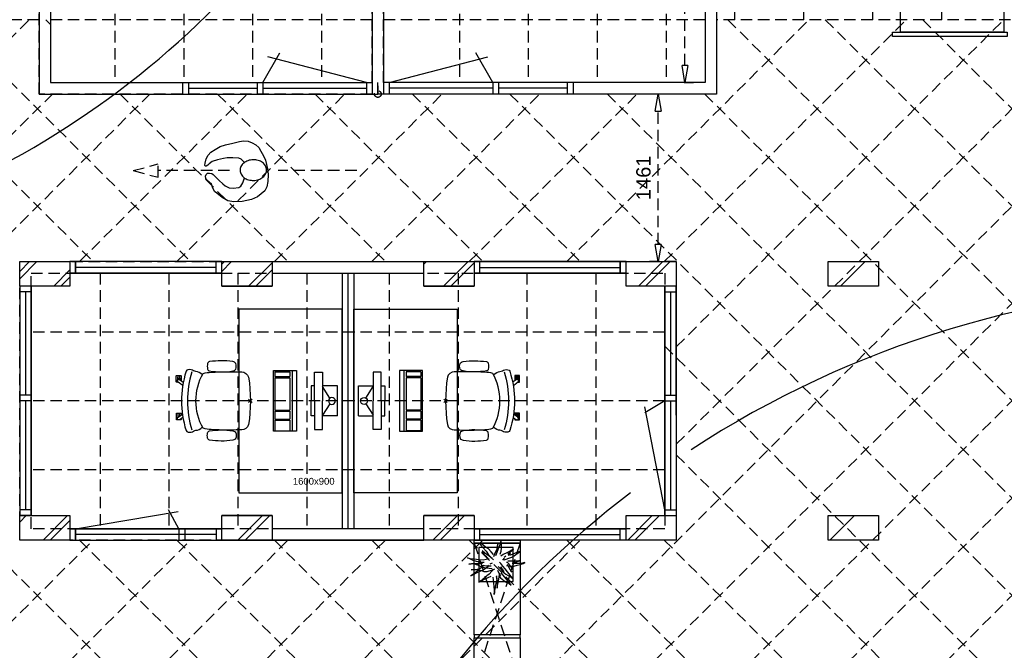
# Model space of a CAD drawing. Header units: millimetres. Extents: x -75976 to 232306, y 42824 to 140527.
# Tile 11 of 199: x 1083 to 9657, y 85661 to 91158. Entities that reach past the tile are written whole.
import ezdxf

# ---------------------------------------------------------------- set-up
doc = ezdxf.new("R2010")
doc.units = ezdxf.units.MM
doc.header["$LTSCALE"] = 400
doc.header["$PDMODE"] = 3
doc.header["$PDSIZE"] = 15
doc.linetypes.add('HIDDEN', pattern=[0.375, 0.25, -0.125])
for name, color, linetype in [('-gd', 2, 'Continuous'), ('-ve', 2, 'HIDDEN'), ('inlay', 6, 'Continuous'), ('inr', 4, 'Continuous'), ('looplijnen', 8, 'HIDDEN'), ('plafond', 255, 'HIDDEN'), ('plant', 114, 'Continuous'), ('plat', 5, 'Continuous'), ('sona-s008_ip0', 7, 'Continuous'), ('symbol', 1, 'Continuous'), ('timmerwerk-ge', 150, 'Continuous'), ('timmerwerk-ve', 8, 'HIDDEN')]:
    doc.layers.add(name, color=color, linetype=linetype)
doc.layers.add('mat-kalkzandsteen', color=5, linetype='Continuous', lineweight=25)
doc.layers.add('None', color=7, linetype='Continuous', lineweight=9)
doc.styles.add('Arial', font='arial.ttf', dxfattribs={"height": 176.388889})
doc.styles.get("Standard").update_dxf_attribs({"font": 'arial.ttf'})
doc.dimstyles.new('CAL-N1-050-25', dxfattribs={"dimscale": 50, "dimtxt": 2.5, "dimasz": 3, "dimexe": 1.5, "dimexo": 0, "dimgap": 0.3, "dimtad": 0, "dimdec": 4, "dimrnd": 1, "dimdsep": 46, "dimtxsty": 'Standard', "dimblk": 'CLOSED', "dimcen": 0, "dimdle": 1.25, "dimclrt": 249, "dimadec": 0, "dimazin": 0, "dimtfac": 0.9, "dimtdec": 4, "dimtix": 1, "dimtmove": 0, "dimatfit": 3, "dimldrblk": 'CLOSED', "dimfxl": 1, "dimtvp": 1, "dimtolj": 1, "dimtzin": 0, "dimarcsym": 0})

# ---------------------------------------------------------------- blocks, each defined once
blk = doc.blocks.new('*X34')
at = {"layer": 'None', "lineweight": 9}
for p, q in [((-38807.4, 2770.4), (-38658.9, 2919)), ((-38448.6, 2705), (-38370.4, 2783.2))]:
    blk.add_line(p, q, dxfattribs=at)
blk = doc.blocks.new('*X35')
at = {"layer": 'None', "lineweight": 9}
for p, q in [((-37047.4, 2833.4), (-36961.8, 2919)), ((-36751.6, 2705), (-36610.4, 2846.1))]:
    blk.add_line(p, q, dxfattribs=at)
blk = doc.blocks.new('*X36')
at = {"layer": 'None', "lineweight": 9}
for p, q in [((-35287.4, 2896.3), (-35264.8, 2919)), ((-35054.5, 2705), (-34850.4, 2909.1))]:
    blk.add_line(p, q, dxfattribs=at)
blk = doc.blocks.new('*X37')
at = {"layer": 'None', "lineweight": 9}
blk.add_line((-33357.4, 2705), (-33143.4, 2919), dxfattribs=at)
blk = doc.blocks.new('*X38')
at = {"layer": 'None', "lineweight": 9}
blk.add_line((-31660.4, 2705), (-31446.4, 2919), dxfattribs=at)
blk = doc.blocks.new('*X45')
at = {"layer": 'None', "lineweight": 9}
for p, q in [((-38807.4, 649.1), (-38751.6, 705)), ((-38541.3, 491), (-38370.4, 661.9))]:
    blk.add_line(p, q, dxfattribs=at)
blk = doc.blocks.new('*X46')
at = {"layer": 'None', "lineweight": 9}
blk.add_line((-36844.2, 491), (-36630.2, 705), dxfattribs=at)
blk = doc.blocks.new('*X47')
at = {"layer": 'None', "lineweight": 9}
blk.add_line((-35147.2, 491), (-34933.2, 705), dxfattribs=at)
blk = doc.blocks.new('*X48')
at = {"layer": 'None', "lineweight": 9}
blk.add_line((-33450.1, 491), (-33236.1, 705), dxfattribs=at)
blk = doc.blocks.new('*X49')
at = {"layer": 'None', "lineweight": 9}
blk.add_line((-31753.1, 491), (-31539.1, 705), dxfattribs=at)
blk = doc.blocks.new('*X113')
at = {"layer": 'None', "lineweight": 9}
for p, q in [((-37047.4, 2833.4), (-36961.8, 2919)), ((-36751.6, 2705), (-36610.4, 2846.1))]:
    blk.add_line(p, q, dxfattribs=at)
blk = doc.blocks.new('*X114')
at = {"layer": 'None', "lineweight": 9}
for p, q in [((-35287.4, 2896.3), (-35264.8, 2919)), ((-35054.5, 2705), (-34850.4, 2909.1))]:
    blk.add_line(p, q, dxfattribs=at)
blk = doc.blocks.new('*X115')
at = {"layer": 'None', "lineweight": 9}
blk.add_line((-33357.4, 2705), (-33143.4, 2919), dxfattribs=at)
blk = doc.blocks.new('symb-ps03_b2')
blk.add_lwpolyline([(82.2, -333.7), (93.5, -323.3), (109.6, -304.5), (119.8, -284.7), (121.3, -230.8), (122.5, -183.8), (115.8, -150.4), (104.2, -98.4), (90.8, -52.2), (69, -24.8), (57.7, -13.2), (50.2, -0.9), (49.4, 8.5), (59.4, 13), (75.8, 8.9), (114.7, -1.3), (145.3, -16.6), (172.1, -41.1), (196.4, -77.8), (221.1, -122.2), (235.7, -169.2), (249.9, -232.3), (265.9, -290), (270.3, -324.8), (267.4, -365.4), (252.2, -399.3), (234.6, -432.8), (213.5, -457.5), (181.2, -475.4), (141, -499), (102.8, -516.9), (26.9, -533.5), (-23.3, -539.3), (-83.1, -537.5), (-129.9, -527.7), (-165.1, -510.7), (-191.8, -478.7), (-217.7, -447.5), (-240.8, -394), (-258.1, -313.4), (-261.7, -241.7), (-250.8, -189), (-222, -138.3), (-185.2, -93.4), (-169.5, -72.2), (-133.8, -53.9), (-107.1, -45.7), (-74.5, -10), (-56.5, 2.3), (-37.5, 6.7), (-23, 0.8), (-11.7, -12.6), (-10.5, -27.9), (-13.2, -49.2), (-22.6, -61.1), (-75.1, -114.5), (-104.5, -144.9), (-120.7, -165.7), (-138.4, -200.3), (-141.8, -234.1), (-134.6, -284.5), (-123.4, -302.1), (-94.4, -318.8), (-69, -327.2), (-51.7, -333)])
blk.add_lwpolyline([(-74.5, -413.3, 0.078796), (-66.1, -458.3, 0.088041), (-45.7, -493.9, 0.105312), (-14.5, -518.5, 0.121926), (19.1, -525.8, 0.121926), (52.3, -516.6, 0.105312), (82.1, -490.3, 0.088041), (100.3, -453.5, 0.078796), (106.2, -408.2, 0.078796), (97.7, -363.2, 0.088041), (77.4, -327.6, 0.105312), (46.2, -303, 0.121926), (12.5, -295.7, 0.121926), (-20.6, -304.9, 0.105312), (-50.4, -331.2, 0.088041), (-68.6, -368, 0.078796)], format="xyb", close=True)
blk = doc.blocks.new('symb-ps09_b2')
at = {"layer": 'looplijnen'}
for p, q in [((0, 935.4), (-58.2, 718.1)), ((0, 935.4), (58.2, 718.1)), ((-58.2, 718.1), (58.2, 718.1)), ((0, 95.2), (0, 718.1)), ((0, -1011), (0, -327.3))]:
    blk.add_line(p, q, dxfattribs=at)
at = {"layer": 'symbol'}
blk.add_blockref('symb-ps03_b2', (-11, 299.5), dxfattribs=at)
blk = doc.blocks.new('*X121')
at = {"layer": 'None', "lineweight": 9}
for p, q in [((-37047.4, 2833.4), (-36961.8, 2919)), ((-36751.6, 2705), (-36610.4, 2846.1))]:
    blk.add_line(p, q, dxfattribs=at)
blk = doc.blocks.new('*X122')
at = {"layer": 'None', "lineweight": 9}
for p, q in [((-35287.4, 2896.3), (-35264.8, 2919)), ((-35054.5, 2705), (-34850.4, 2909.1))]:
    blk.add_line(p, q, dxfattribs=at)
blk = doc.blocks.new('*X123')
at = {"layer": 'None', "lineweight": 9}
blk.add_line((-33357.4, 2705), (-33143.4, 2919), dxfattribs=at)
blk = doc.blocks.new('*X124')
at = {"layer": 'None', "lineweight": 9}
blk.add_line((-31660.4, 2705), (-31446.4, 2919), dxfattribs=at)
blk = doc.blocks.new('*X125')
at = {"layer": 'None', "lineweight": 9}
blk.add_line((-36844.2, 491), (-36630.2, 705), dxfattribs=at)
blk = doc.blocks.new('*X126')
at = {"layer": 'None', "lineweight": 9}
blk.add_line((-35147.2, 491), (-34933.2, 705), dxfattribs=at)
blk = doc.blocks.new('*X127')
at = {"layer": 'None', "lineweight": 9}
blk.add_line((-33450.1, 491), (-33236.1, 705), dxfattribs=at)
blk = doc.blocks.new('*X128')
at = {"layer": 'None', "lineweight": 9}
blk.add_line((-31753.1, 491), (-31539.1, 705), dxfattribs=at)
blk = doc.blocks.new('SONA-S008_B2')
at = {"layer": '-gd'}
blk.add_open_spline([(-253, -509.5), (-87.8, -560.2), (87.8, -560.2), (253, -509.5)], degree=3, dxfattribs=at)
for points in [[(-206.6, -15.8), (-79.4, 5.3), (79.6, 5.3), (206.6, -15.8)], [(-253, -272.1), (-257.1, -206.8), (-252.1, -139.2), (-253, -73.9)], [(-253, -73.9), (-253.4, -51.6), (-233.1, -20.2), (-206.6, -15.8)], [(206.6, -15.8), (233.1, -20.2), (253.4, -51.6), (253, -73.9)], [(253, -73.9), (252.1, -139.2), (257.1, -206.8), (253, -272.1)], [(-342.5, -153.6), (-353.5, -221.1), (-351.5, -287.6), (-342.5, -355.4)], [(-325.3, -126.1), (-337, -131.7), (-340.4, -140.8), (-342.5, -153.6)], [(-277.9, -126.1), (-287.8, -121.3), (-315.3, -121.3), (-325.3, -126.1)], [(-260.7, -153.6), (-262.7, -140.8), (-266.2, -131.7), (-277.9, -126.1)], [(-260.7, -355.4), (-251.6, -287.6), (-249.7, -221.1), (-260.7, -153.6)], [(260.6, -355.4), (251.6, -287.6), (249.7, -221.1), (260.6, -153.6)], [(260.6, -153.6), (262.7, -140.8), (266.2, -131.7), (277.9, -126.1)], [(277.9, -126.1), (287.8, -121.3), (315.3, -121.3), (325.3, -126.1)], [(325.3, -126.1), (337, -131.7), (340.4, -140.8), (342.5, -153.6)], [(342.5, -153.6), (353.4, -221.1), (351.5, -287.6), (342.5, -355.4)], [(-250.7, -332.5), (-253.1, -331.7), (-255.4, -330.9), (-257.6, -330.2)], [(-255.2, -303.9), (-254.1, -304.3), (-252.9, -304.7), (-251.7, -305.1)], [(-238.9, -411.5), (-253, -365.7), (-250.2, -318.7), (-253, -272.1)], [(253, -272.1), (250.2, -318.7), (253, -365.7), (238.9, -411.5)], [(256.9, -323.2), (255, -323.8), (253.1, -324.4), (251, -325.1)], [(251.9, -297.7), (252.9, -297.4), (253.8, -297.1), (254.7, -296.8)], [(-342.5, -355.4), (-341.5, -363), (-333.6, -369.9), (-326.1, -371.8)], [(-326.1, -371.8), (-310.3, -375.7), (-292.8, -375.7), (-277, -371.8)], [(-277, -371.8), (-269.5, -369.9), (-261.7, -363), (-260.7, -355.4)], [(-227.3, -418.1), (-247.1, -436.6), (-255.7, -455.2), (-255.5, -473.7)], [(238.9, -411.5), (95.4, -494.5), (-95.5, -494.5), (-238.9, -411.5)], [(255.5, -473.7), (255.7, -455.2), (247.1, -436.6), (227.3, -418.1)], [(277, -371.8), (269.5, -369.9), (261.7, -363), (260.6, -355.4)], [(326.1, -371.8), (310.3, -375.7), (292.8, -375.7), (277, -371.8)], [(342.5, -355.4), (341.5, -363), (333.6, -369.9), (326.1, -371.8)], [(-255.5, -473.7), (-255.4, -489), (-270.3, -500.1), (-272.1, -515.2)], [(272.1, -515.2), (270.3, -500.1), (255.4, -489), (255.5, -473.7)], [(-272.1, -515.2), (-274.4, -533.8), (-273.7, -555.7), (-258.6, -560.1)], [(-258.6, -560.1), (-77.4, -613.6), (78.8, -613.6), (258.6, -560.1)], [(-185.5, -615.4), (-185.5, -615.4), (-176.5, -602.9), (-162.6, -583.8)], [(-134.5, -588.9), (-152.4, -613.6), (-164.7, -630.5), (-164.7, -630.5)], [(143.1, -630.4), (143.1, -630.4), (131.8, -614.9), (115.2, -592)], [(143.7, -587.5), (156, -604.4), (163.9, -615.2), (163.9, -615.2)], [(258.6, -560.1), (273.7, -555.6), (274.4, -533.8), (272.1, -515.2)], [(-222.5, -641.1), (-222.5, -641.1), (-222.4, -632.9), (-222.4, -632.9)], [(-218.8, -644.8), (-220.8, -644.8), (-222.5, -643.1), (-222.5, -641.1)], [(-222.4, -606.9), (-222.4, -604.9), (-220.7, -603.3), (-218.7, -603.3)], [(-222.4, -615.1), (-222.4, -615.1), (-222.4, -606.9), (-222.4, -606.9)], [(-218.8, -615.1), (-218.8, -615.1), (-222.4, -615.1), (-222.4, -615.1)], [(-222.4, -629.9), (-222.4, -629.9), (-222.4, -618.1), (-222.4, -618.1)], [(-222.4, -618.1), (-222.4, -618.1), (-198.5, -618.1), (-198.5, -618.1)], [(-198.6, -630), (-198.6, -630), (-222.4, -629.9), (-222.4, -629.9)], [(-222.4, -632.9), (-222.4, -632.9), (-218.8, -632.9), (-218.8, -632.9)], [(-198.5, -615.1), (-198.5, -615.1), (-218.8, -615.1), (-218.8, -615.1)], [(-218.8, -632.9), (-218.8, -632.9), (-198.6, -633), (-198.6, -633)], [(-166.5, -644.9), (-166.5, -644.9), (-218.8, -644.8), (-218.8, -644.8)], [(-218.7, -603.3), (-218.7, -603.3), (-192, -603.3), (-176.8, -603.3)], [(-198.6, -633), (-198.6, -633), (-198.6, -630), (-198.6, -630)], [(-198.6, -630), (-198.6, -630), (-186.7, -630), (-186.7, -630)], [(-198.6, -633), (-198.6, -633), (-186.7, -633), (-186.7, -633)], [(-198.5, -618.1), (-198.5, -618.1), (-198.5, -615.1), (-198.5, -615.1)], [(-198.5, -615.1), (-198.5, -615.1), (-186.7, -615.2), (-186.7, -615.2)], [(-198.5, -618.1), (-198.5, -618.1), (-189.1, -618.2), (-187.1, -618.2)], [(-182.7, -633.4), (-188.4, -629.2), (-189.7, -621.1), (-185.5, -615.4)], [(-185.4, -615.2), (-186.2, -615.2), (-186.7, -615.2), (-186.7, -615.2)], [(-186.7, -615.2), (-186.7, -615.2), (-186.7, -616.4), (-186.7, -617.3)], [(-185.9, -630), (-186.4, -630), (-186.7, -630), (-186.7, -630)], [(-186.7, -630), (-186.7, -630), (-186.7, -633), (-186.7, -633)], [(-186.7, -633), (-186.7, -633), (-185.3, -633), (-183.1, -633)], [(-164.7, -630.5), (-168.8, -636.2), (-176.9, -637.5), (-182.7, -633.4)], [(-182.7, -633.4), (-182.7, -633.4), (-182.7, -633.4), (-182.7, -633.4)], [(-167.1, -633), (-166.7, -633), (-166.5, -633), (-166.5, -633)], [(-166.5, -633), (-166.5, -633), (-162.9, -633.1), (-162.9, -633.1)], [(-162.9, -641.3), (-162.9, -643.3), (-164.5, -644.9), (-166.5, -644.9)], [(-162.8, -630.1), (-162.8, -630.1), (-163.4, -630.1), (-164.4, -630)], [(-162.9, -633.1), (-162.9, -633.1), (-162.9, -641.3), (-162.9, -641.3)], [(-162.8, -628), (-162.8, -629.2), (-162.8, -630.1), (-162.8, -630.1)], [(106.4, -606.6), (106.4, -604.6), (108, -603), (110, -603)], [(106.4, -614.8), (106.4, -614.8), (106.4, -606.6), (106.4, -606.6)], [(110.1, -614.8), (110.1, -614.8), (106.4, -614.8), (106.4, -614.8)], [(106.4, -629.7), (106.4, -629.7), (106.4, -617.8), (106.4, -617.8)], [(106.4, -617.8), (106.4, -617.8), (130.3, -617.8), (130.3, -617.8)], [(130.3, -629.6), (130.3, -629.6), (106.4, -629.7), (106.4, -629.7)], [(106.4, -640.9), (106.4, -640.9), (106.4, -632.7), (106.4, -632.7)], [(106.4, -632.7), (106.4, -632.7), (110.1, -632.7), (110.1, -632.7)], [(110.1, -644.5), (108.1, -644.5), (106.5, -642.9), (106.4, -640.9)], [(110, -603), (110, -603), (115.6, -603), (123.1, -603)], [(130.3, -614.8), (130.3, -614.8), (110.1, -614.8), (110.1, -614.8)], [(110.1, -632.7), (110.1, -632.7), (130.3, -632.6), (130.3, -632.6)], [(162.4, -644.4), (162.4, -644.4), (110.1, -644.5), (110.1, -644.5)], [(130.3, -617.8), (130.3, -617.8), (130.3, -614.8), (130.3, -614.8)], [(130.3, -614.8), (130.3, -614.8), (130.9, -614.8), (131.7, -614.8)], [(130.3, -617.8), (130.3, -617.8), (131.9, -617.8), (133.9, -617.8)], [(130.3, -632.6), (130.3, -632.6), (130.3, -629.6), (130.3, -629.6)], [(130.3, -629.6), (130.3, -629.6), (142.1, -629.6), (142.1, -629.6)], [(130.3, -632.6), (130.3, -632.6), (142.2, -632.6), (142.2, -632.6)], [(142.5, -629.6), (142.3, -629.6), (142.1, -629.6), (142.1, -629.6)], [(142.1, -629.6), (142.1, -629.6), (142.2, -632.6), (142.2, -632.6)], [(142.2, -632.6), (142.2, -632.6), (143.3, -632.6), (145.1, -632.6)], [(161.1, -633.2), (155.3, -637.4), (147.2, -636.1), (143.1, -630.4)], [(154.9, -602.9), (159.4, -602.9), (162.3, -602.9), (162.3, -602.9)], [(163.9, -615.2), (168.1, -621), (166.8, -629.1), (161.1, -633.2)], [(161.1, -633.2), (161.1, -633.2), (161.1, -633.2), (161.1, -633.2)], [(161.8, -632.6), (162.2, -632.6), (162.4, -632.6), (162.4, -632.6)], [(162.3, -602.9), (164.4, -602.9), (166, -604.6), (166, -606.6)], [(162.4, -632.6), (162.4, -632.6), (166, -632.6), (166, -632.6)], [(166, -640.8), (166, -642.8), (164.4, -644.4), (162.4, -644.4)], [(166, -614.8), (166, -614.8), (164.6, -614.8), (163.5, -614.8)], [(166, -629.6), (166, -629.6), (165.4, -629.6), (164.4, -629.6)], [(165.3, -617.8), (165.8, -617.8), (166, -617.8), (166, -617.8)], [(166, -606.6), (166, -606.6), (166, -614.8), (166, -614.8)], [(166, -617.8), (166, -617.8), (166, -618.6), (166, -619.9)], [(166, -625.7), (166, -627.8), (166, -629.6), (166, -629.6)], [(166, -632.6), (166, -632.6), (166, -640.8), (166, -640.8)]]:
    blk.add_open_spline(points, degree=3)
at = {"layer": 'sona-s008_ip0'}
blk.add_point((0, 0), dxfattribs=at)
blk = doc.blocks.new('SYMB-CMP4_B2')
for p, q in [((-130, 558.1), (130, 558.1)), ((-130, 558.1), (-130, 428.1)), ((130, 558.1), (130, 428.1)), ((-25.3, 491.9), (-125, 428.1)), ((25.3, 491.9), (125, 428.1)), ((-250, 358.1), (-250, 428.1)), ((-250, 428.1), (0, 428.1)), ((0, 358.1), (-250, 358.1)), ((-130, 358.1), (-130, 328.1)), ((250, 428.1), (0, 428.1)), ((0, 358.1), (250, 358.1)), ((130, 358.1), (130, 328.1)), ((250, 358.1), (250, 428.1)), ((-130, 328.1), (0, 328.1)), ((130, 328.1), (0, 328.1)), ((265, 200), (-265, 200)), ((-265, 200), (-265, 0)), ((265, 0), (265, 200)), ((265, 162.9), (-265, 162.9)), ((-166.8, 141.5), (-259.7, 141.5)), ((-259.7, 12.9), (-259.7, 141.5)), ((-166.8, 12.9), (-166.8, 141.5)), ((-88, 141.5), (-159.1, 141.5)), ((-159.1, 12.9), (-159.1, 141.5)), ((-88, 12.9), (-88, 141.5)), ((200.4, 141.5), (-81.5, 141.5)), ((-81.5, 12.9), (-81.5, 141.5)), ((200.4, 12.9), (200.4, 141.5)), ((254.7, 141.5), (212.3, 141.5)), ((212.3, 12.9), (212.3, 141.5)), ((254.7, 12.9), (254.7, 141.5)), ((-265, 0), (265, 0)), ((-166.8, 12.9), (-259.7, 12.9)), ((-88, 12.9), (-159.1, 12.9)), ((200.4, 12.9), (-81.5, 12.9)), ((254.7, 12.9), (212.3, 12.9))]:
    blk.add_line(p, q)
blk.add_circle((0, 508.1), 30)
blk = doc.blocks.new('boom nieuw 01')
at = {"layer": 'plant', "extrusion": (0, -4.44089e-16, -1)}
for p, q in [((-238, 749), (-257, 677)), ((-238, 749), (-257, 677)), ((-225, 789), (-238, 749)), ((-225, 789), (-238, 749)), ((-225, 745), (-225, 789)), ((-225, 745), (-225, 789)), ((-219, 696), (-225, 745)), ((-219, 696), (-225, 745)), ((-574, 694), (-627, 737)), ((-627, 737), (-616, 698)), ((-574, 694), (-627, 737)), ((-627, 737), (-616, 698)), ((-616, 698), (-564, 639)), ((-616, 698), (-564, 639)), ((-531, 541), (-584, 584)), ((-584, 584), (-573, 545)), ((-531, 541), (-584, 584)), ((-584, 584), (-573, 545)), ((-519, 654), (-574, 694)), ((-519, 654), (-574, 694)), ((-564, 639), (-510, 574)), ((-564, 639), (-510, 574)), ((-467, 618), (-519, 654)), ((-467, 618), (-519, 654)), ((-510, 574), (-463, 510)), ((-510, 574), (-463, 510)), ((-412, 565), (-467, 618)), ((-412, 565), (-467, 618)), ((-369, 511), (-412, 565)), ((-369, 511), (-412, 565)), ((-316, 598), (-344, 540)), ((-298, 670), (-316, 598)), ((-284, 619), (-308, 551)), ((-284, 619), (-308, 551)), ((-285, 709), (-298, 670)), ((-285, 665), (-285, 709)), ((-279, 616), (-285, 665)), ((-257, 677), (-284, 619)), ((-257, 677), (-284, 619)), ((-243, 519), (-227, 576)), ((-243, 519), (-227, 576)), ((-227, 576), (-219, 630)), ((-227, 576), (-219, 630)), ((-219, 630), (-219, 696)), ((-219, 630), (-219, 696)), ((-55, 579), (-119, 548)), ((-55, 579), (-119, 548)), ((-101, 524), (-55, 560)), ((-101, 524), (-55, 560)), ((9, 617), (-55, 579)), ((9, 617), (-55, 579)), ((-55, 560), (-36, 579)), ((-55, 560), (-36, 579)), ((-36, 579), (9, 617)), ((-36, 579), (9, 617)), ((126, 569), (73, 551)), ((126, 569), (73, 551)), ((92, 539), (126, 569)), ((92, 539), (126, 569)), ((-831, 440), (-863, 451)), ((-863, 451), (-808, 440)), ((-831, 440), (-863, 451)), ((-863, 451), (-808, 440)), ((-793, 417), (-831, 440)), ((-793, 417), (-831, 440)), ((-808, 440), (-733, 432)), ((-808, 440), (-733, 432)), ((-751, 400), (-793, 417)), ((-751, 400), (-793, 417)), ((-690, 378), (-751, 400)), ((-690, 378), (-751, 400)), ((-733, 432), (-646, 419)), ((-733, 432), (-646, 419)), ((-601, 365), (-690, 378)), ((-601, 365), (-690, 378)), ((-646, 419), (-567, 415)), ((-646, 419), (-567, 415)), ((-573, 545), (-520, 486)), ((-573, 545), (-520, 486)), ((-567, 415), (-510, 423)), ((-567, 415), (-510, 423)), ((-476, 501), (-531, 541)), ((-476, 501), (-531, 541)), ((-520, 486), (-467, 421)), ((-520, 486), (-467, 421)), ((-510, 423), (-451, 434)), ((-510, 423), (-451, 434)), ((-424, 465), (-476, 501)), ((-424, 465), (-476, 501)), ((-463, 510), (-423, 466)), ((-463, 510), (-423, 466)), ((-369, 412), (-424, 465)), ((-369, 412), (-424, 465)), ((-423, 466), (-397, 444)), ((-423, 466), (-397, 444)), ((-344, 540), (-368, 472)), ((-308, 551), (-333, 488)), ((-308, 551), (-333, 488)), ((-187, 511), (-234, 479)), ((-187, 511), (-234, 479)), ((-195, 409), (-161, 444)), ((-119, 548), (-187, 511)), ((-170, 410), (-128, 424)), ((-170, 410), (-128, 424)), ((-167, 460), (-136, 488)), ((-167, 460), (-136, 488)), ((-128, 424), (-78, 443)), ((-128, 424), (-78, 443)), ((-15, 385), (-100, 387)), ((-15, 385), (-100, 387)), ((-95, 500), (-50, 537)), ((-78, 443), (-25, 464)), ((-78, 443), (-25, 464)), ((-4, 517), (-70, 496)), ((-4, 517), (-70, 496)), ((-25, 464), (20, 490)), ((-25, 464), (20, 490)), ((71, 388), (-15, 385)), ((71, 388), (-15, 385)), ((73, 551), (-4, 517)), ((73, 551), (-4, 517)), ((20, 490), (61, 517)), ((20, 490), (61, 517)), ((51, 371), (104, 389)), ((51, 371), (104, 389)), ((61, 517), (92, 539)), ((61, 517), (92, 539)), ((140, 402), (71, 388)), ((140, 402), (71, 388)), ((104, 389), (140, 402)), ((104, 389), (140, 402)), ((-838, 331), (-790, 339)), ((-838, 331), (-790, 339)), ((-787, 335), (-838, 331)), ((-787, 335), (-838, 331)), ((-794, 221), (-746, 230)), ((-794, 221), (-746, 230)), ((-743, 226), (-794, 221)), ((-743, 226), (-794, 221)), ((-790, 339), (-724, 343)), ((-790, 339), (-724, 343)), ((-737, 335), (-787, 335)), ((-737, 335), (-787, 335)), ((-746, 230), (-680, 234)), ((-746, 230), (-680, 234)), ((-694, 225), (-743, 226)), ((-694, 225), (-743, 226)), ((-691, 320), (-737, 335)), ((-724, 343), (-665, 349)), ((-724, 343), (-665, 349)), ((-686, 193), (-722, 163)), ((-686, 193), (-722, 163)), ((-647, 211), (-694, 225)), ((-647, 211), (-694, 225)), ((-636, 315), (-691, 320)), ((-636, 315), (-691, 320)), ((-688, 167), (-620, 196)), ((-688, 167), (-620, 196)), ((-648, 228), (-686, 193)), ((-648, 228), (-686, 193)), ((-642, 298), (-680, 321)), ((-642, 298), (-680, 321)), ((-680, 234), (-621, 240)), ((-680, 234), (-621, 240)), ((-665, 349), (-613, 352)), ((-665, 349), (-613, 352)), ((-604, 263), (-648, 228)), ((-604, 263), (-648, 228)), ((-592, 206), (-647, 211)), ((-592, 206), (-647, 211)), ((-601, 281), (-642, 298)), ((-601, 281), (-642, 298)), ((-620, 196), (-568, 225)), ((-620, 196), (-568, 225)), ((-613, 352), (-578, 349)), ((-613, 352), (-578, 349)), ((-553, 314), (-604, 263)), ((-553, 314), (-604, 263)), ((-547, 362), (-601, 365)), ((-547, 362), (-601, 365)), ((-540, 259), (-601, 281)), ((-540, 259), (-601, 281)), ((-549, 186), (-592, 206)), ((-549, 186), (-592, 206)), ((-583, 313), (-496, 300)), ((-583, 313), (-496, 300)), ((-568, 225), (-511, 263)), ((-568, 225), (-511, 263)), ((-451, 246), (-540, 259)), ((-451, 246), (-540, 259)), ((-511, 263), (-472, 292)), ((-511, 263), (-472, 292)), ((-496, 300), (-417, 296)), ((-496, 300), (-417, 296)), ((-392, 219), (-496, 183)), ((-392, 219), (-496, 183)), ((-472, 292), (-455, 309)), ((-472, 292), (-455, 309)), ((-403, 195), (-454, 144)), ((-403, 195), (-454, 144)), ((-397, 243), (-451, 246)), ((-397, 243), (-451, 246)), ((-398, 347), (-436, 328)), ((-398, 347), (-436, 328)), ((-369, 232), (-403, 195)), ((-369, 232), (-403, 195)), ((-354, 238), (-392, 219)), ((-354, 238), (-392, 219)), ((-297, 215), (-269, 162)), ((-297, 215), (-269, 162)), ((-281, 288), (-232, 238)), ((-281, 288), (-232, 238)), ((-231, 344), (-254, 371)), ((-231, 344), (-254, 371)), ((-194, 216), (-242, 260)), ((-194, 216), (-242, 260)), ((-233, 285), (-204, 233)), ((-233, 285), (-204, 233)), ((-232, 238), (-199, 194)), ((-232, 238), (-199, 194)), ((-192, 292), (-231, 344)), ((-192, 292), (-231, 344)), ((-204, 233), (-174, 186)), ((-204, 233), (-174, 186)), ((-199, 194), (-138, 143)), ((-199, 194), (-138, 143)), ((-174, 186), (-194, 216)), ((-174, 186), (-194, 216)), ((-151, 244), (-192, 292)), ((-151, 244), (-192, 292)), ((-33, 98), (-151, 244)), ((-33, 98), (-151, 244)), ((-127, 307), (-59, 290)), ((-127, 307), (-59, 290)), ((-105, 362), (-122, 364)), ((-105, 362), (-122, 364)), ((-113, 330), (-85, 277)), ((-113, 330), (-85, 277)), ((-83, 336), (-105, 362)), ((-83, 336), (-105, 362)), ((-85, 277), (-56, 224)), ((-85, 277), (-56, 224)), ((-43, 284), (-83, 336)), ((-43, 284), (-83, 336)), ((-59, 290), (16, 294)), ((-59, 290), (16, 294)), ((-56, 224), (-25, 178)), ((-56, 224), (-25, 178)), ((-25, 178), (-46, 207)), ((-25, 178), (-46, 207)), ((-3, 235), (-43, 284)), ((-3, 235), (-43, 284)), ((69, 341), (-16, 343)), ((69, 341), (-16, 343)), ((-5, 354), (51, 371)), ((-5, 354), (51, 371)), ((16, 294), (79, 310)), ((16, 294), (79, 310)), ((154, 344), (69, 341)), ((154, 344), (69, 341)), ((79, 310), (135, 327)), ((79, 310), (135, 327)), ((135, 327), (188, 345)), ((135, 327), (188, 345)), ((224, 359), (154, 344)), ((224, 359), (154, 344)), ((188, 345), (224, 359)), ((188, 345), (224, 359)), ((-748, 141), (-796, 107)), ((-748, 141), (-796, 107)), ((-796, 107), (-737, 139)), ((-796, 107), (-737, 139)), ((-722, 163), (-748, 141)), ((-722, 163), (-748, 141)), ((-737, 139), (-688, 167)), ((-737, 139), (-688, 167)), ((-597, 22), (-646, -12)), ((-597, 22), (-646, -12)), ((-646, -12), (-586, 20)), ((-646, -12), (-586, 20)), ((-572, 44), (-597, 22)), ((-572, 44), (-597, 22)), ((-586, 20), (-537, 48)), ((-586, 20), (-537, 48)), ((-535, 74), (-572, 44)), ((-535, 74), (-572, 44)), ((-496, 183), (-549, 186)), ((-496, 183), (-549, 186)), ((-537, 48), (-469, 77)), ((-537, 48), (-469, 77)), ((-497, 109), (-535, 74)), ((-497, 109), (-535, 74)), ((-454, 144), (-497, 109)), ((-454, 144), (-497, 109)), ((-469, 77), (-417, 106)), ((-469, 77), (-417, 106)), ((-380, 87), (-378, 37)), ((-380, 87), (-378, 37)), ((-378, 37), (-372, -25)), ((-378, 37), (-372, -25)), ((-317, 95), (-308, 24)), ((-317, 95), (-308, 24)), ((-317, -32), (-303, 34)), ((-317, -32), (-303, 34)), ((-308, 24), (-304, -32)), ((-308, 24), (-304, -32)), ((-303, 34), (-304, 107)), ((-303, 34), (-304, 107)), ((-293, -58), (-278, 12)), ((-293, -58), (-278, 12)), ((-278, 12), (-263, 89)), ((-278, 12), (-263, 89)), ((-269, 162), (-239, 109)), ((-269, 162), (-239, 109)), ((-267, 114), (-235, 70)), ((-267, 114), (-235, 70)), ((-263, 89), (-248, 155)), ((-263, 89), (-248, 155)), ((-235, 70), (-173, 19)), ((-235, 70), (-173, 19)), ((-186, 120), (-227, 169)), ((-186, 120), (-227, 169)), ((-69, -25), (-186, 120)), ((-69, -25), (-186, 120)), ((-173, 19), (-128, -8)), ((-173, 19), (-128, -8)), ((-138, 143), (-93, 116)), ((-138, 143), (-93, 116)), ((-93, 116), (-36, 86)), ((-93, 116), (-36, 86)), ((-36, 86), (2, 56)), ((-36, 86), (2, 56)), ((2, 56), (-33, 98)), ((2, 56), (-33, 98)), ((-372, -25), (-363, -96)), ((-372, -25), (-363, -96)), ((-363, -96), (-359, -152)), ((-363, -96), (-359, -152)), ((-359, -152), (-354, -201)), ((-359, -152), (-354, -201)), ((-358, -244), (-348, -178)), ((-358, -244), (-348, -178)), ((-348, -178), (-333, -108)), ((-348, -178), (-333, -108)), ((-333, -108), (-317, -32)), ((-333, -108), (-317, -32)), ((-304, -32), (-299, -81)), ((-304, -32), (-299, -81)), ((-303, -124), (-293, -58)), ((-303, -124), (-293, -58)), ((-299, -81), (-303, -124)), ((-299, -81), (-303, -124)), ((-128, -8), (-72, -38)), ((-128, -8), (-72, -38)), ((-72, -38), (-33, -68)), ((-72, -38), (-33, -68)), ((-33, -68), (-69, -25)), ((-33, -68), (-69, -25)), ((-354, -201), (-358, -244)), ((-354, -201), (-358, -244))]:
    blk.add_line(p, q, dxfattribs=at)
at = {"layer": 'timmerwerk-ge', "linetype": 'Continuous', "extrusion": (0, -4.44089e-16, -1)}
for p, q in [((0, 647), (-647, 647)), ((-647, 647), (-647, 0)), ((0, 0), (0, 647)), ((-647, 0), (0, 0))]:
    blk.add_line(p, q, dxfattribs=at)
blk = doc.blocks.new('_CLOSED')
at = {"color": 0, "linetype": 'ByBlock'}
for p, q in [((-1, 0.167), (0, 0)), ((-1, 0.167), (-1, -0.167)), ((0, 0), (-1, -0.167))]:
    blk.add_line(p, q, dxfattribs=at)
blk = doc.blocks.new('*D1624')
at = {"layer": '-ve', "color": 0, "lineweight": -2, "transparency": 16777216}
for p, q in [((76869.4, 133310), (76951.4, 133310)), ((76876.4, 130760), (76876.4, 133160)), ((76869.4, 130610), (76951.4, 130610))]:
    blk.add_line(p, q, dxfattribs=at)
at = {"layer": 'Defpoints', "color": 0, "transparency": 16777216}
for p in [(76869.4, 133310), (76876.4, 133310), (76869.4, 130610)]:
    blk.add_point(p, dxfattribs=at)
at = {"layer": '-ve', "color": 0, "lineweight": -2, "transparency": 16777216, "xscale": 150, "yscale": 150, "zscale": 150}
for p, rotation in [((76876.4, 133310), 90), ((76876.4, 130610), 270)]:
    blk.add_blockref('_CLOSED', p, dxfattribs=dict(at, rotation=rotation))
at = {"layer": '-ve', "color": 249, "transparency": 16777216, "insert": (76748.7, 131960), "char_height": 125, "attachment_point": 5, "rotation": 90}
blk.add_mtext('\\A1;2700', dxfattribs=at)
blk = doc.blocks.new('*D1632')
at = {"layer": '-ve', "color": 0, "lineweight": -2, "transparency": 16777216}
for p, q in [((76800.4, 130510), (76567.8, 130510)), ((76642.8, 129199), (76642.8, 130360)), ((76800.4, 129049), (76567.8, 129049))]:
    blk.add_line(p, q, dxfattribs=at)
at = {"layer": 'Defpoints', "color": 0, "transparency": 16777216}
for p in [(76642.8, 130510), (76800.4, 130510), (76800.4, 129049)]:
    blk.add_point(p, dxfattribs=at)
at = {"layer": '-ve', "color": 0, "lineweight": -2, "transparency": 16777216, "xscale": 150, "yscale": 150, "zscale": 150}
for p, rotation in [((76642.8, 130510), 90), ((76642.8, 129049), 270)]:
    blk.add_blockref('_CLOSED', p, dxfattribs=dict(at, rotation=rotation))
at = {"layer": '-ve', "color": 249, "transparency": 16777216, "insert": (76515.2, 129779.5), "char_height": 125, "attachment_point": 5, "rotation": 90}
blk.add_mtext('\\A1;1461', dxfattribs=at)
blk = doc.blocks.new('plafond b2')
at = {"layer": 'plafond'}
for p, q in [((23105, 11913.1), (23105, 15165.1)), ((23705, 11913.1), (23705, 15165.1)), ((24305, 11913.1), (24305, 15165.1)), ((24905, 11913.1), (24905, 15165.1)), ((17705, 14065.1), (17705, 11365.1)), ((18305, 14065.1), (18305, 11365.1)), ((18905, 14065.1), (18905, 11365.1)), ((19505, 14065.1), (19505, 11365.1)), ((20705, 14065.1), (20705, 11365.1)), ((21305, 14065.1), (21305, 11365.1)), ((21905, 14065.1), (21905, 11365.1)), ((22505, 14065.1), (22505, 11365.1)), ((10305.9, 5258.1), (16960.9, 11913.1)), ((12012, 11913.1), (18110, 5815.1)), ((15406.1, 11913.1), (17515.1, 9804.1)), ((16254.6, 11913.1), (18363.6, 9804.1)), ((17103.2, 11913.1), (17145, 11871.3)), ((19945, 11913.1), (17145, 11913.1)), ((22845, 11913.1), (20045, 11913.1)), ((20665, 5434.8), (27143.3, 11913.1)), ((21640.2, 9804.1), (23749.2, 11913.1)), ((22488.7, 9804.1), (24597.7, 11913.1)), ((22593.5, 9060.4), (25446.2, 11913.1)), ((22593.5, 8211.8), (26294.8, 11913.1)), ((23042.9, 11913.1), (27605, 7351)), ((23891.4, 11913.1), (28214.4, 7590.1)), ((24739.9, 11913.1), (29062.9, 7590.1)), ((21336.8, 5258.1), (27605, 11526.3)), ((11154.5, 5258.1), (17161.5, 11265.1)), ((12003, 5258.1), (18010, 11265.1)), ((17397.5, 9804.1), (18858.5, 11265.1)), ((17751.2, 11265.1), (19212.2, 9804.1)), ((18246.1, 9804.1), (19707.1, 11265.1)), ((18599.7, 11265.1), (20060.7, 9804.1)), ((19094.6, 9804.1), (20555.6, 11265.1)), ((19448.2, 11265.1), (20909.2, 9804.1)), ((19943.1, 9804.1), (21404.1, 11265.1)), ((20296.8, 11265.1), (21757.8, 9804.1)), ((20791.6, 9804.1), (22252.6, 11265.1)), ((21145.3, 11265.1), (27152.3, 5258.1)), ((21993.8, 11265.1), (27605, 5653.9)), ((22842.3, 11265.1), (27605, 6502.4)), ((22185.3, 5258.1), (27605, 10677.8)), ((23033.9, 5258.1), (27605, 9829.2)), ((17576.5, 9704.1), (17576.5, 7476.1)), ((18176.5, 9704.1), (18176.5, 7476.1)), ((18776.5, 9704.1), (18776.5, 7476.1)), ((19376.5, 9704.1), (19376.5, 7476.1)), ((20093.5, 9704.1), (20093.5, 7476.1)), ((20693.5, 9704.1), (20693.5, 7476.1)), ((21293.5, 9704.1), (21293.5, 7476.1)), ((21893.5, 9704.1), (21893.5, 7476.1)), ((23882.4, 5258.1), (28214.4, 9590.1)), ((22493.5, 9190.1), (16976.5, 9190.1)), ((22493.5, 9068.3), (26303.8, 5258.1)), ((22493.5, 8590.1), (16976.5, 8590.1)), ((22593.5, 8119.8), (25455.2, 5258.1)), ((22493.5, 7990.1), (16976.5, 7990.1)), ((15397.1, 5258.1), (17515.1, 7376.1)), ((16245.6, 5258.1), (18363.6, 7376.1)), ((17397.5, 7376.1), (18958.5, 5815.1)), ((17651.2, 5815.1), (19212.2, 7376.1)), ((18246.1, 7376.1), (19807.1, 5815.1)), ((18499.7, 5815.1), (20060.7, 7376.1)), ((19094.6, 7376.1), (21212.6, 5258.1)), ((19348.2, 5815.1), (20909.2, 7376.1)), ((19943.1, 7376.1), (22061.1, 5258.1)), ((20196.8, 5815.1), (21757.8, 7376.1)), ((20791.6, 7376.1), (22909.6, 5258.1)), ((21640.2, 7376.1), (23758.2, 5258.1)), ((22488.7, 7376.1), (24606.7, 5258.1))]:
    blk.add_line(p, q, dxfattribs=at)
for points in [[(5575, 9804.1), (210, 9804.1), (210, 15165.1), (27605, 15165.1), (27605, 11913.1), (23045, 11913.1)], [(17045, 11913.1), (5775, 11913.1), (5775, 11790.1), (5625, 11790.1), (5575, 11790.1), (5575, 9804.1)], [(17045, 11913.1), (5775, 11913.1), (5775, 5258.1), (27605, 5258.1), (27605, 7590.1), (36845, 7590.1)], [(36845, 7590.1), (36845, 9590.1), (27605, 9590.1), (27605, 11913.1), (22945, 11913.1)]]:
    blk.add_lwpolyline(points, dxfattribs=at)
for points in [[(17045, 14165.1), (22945, 14165.1), (22945, 11265.1), (17045, 11265.1)], [(19945, 14065.1), (17145, 14065.1), (17145, 11365.1), (19945, 11365.1)], [(20045, 14065.1), (22845, 14065.1), (22845, 11365.1), (20045, 11365.1)], [(16876.5, 9804.1), (22593.5, 9804.1), (22593.5, 7376.1), (16876.5, 7376.1)], [(16976.5, 9704.1), (22493.5, 9704.1), (22493.5, 7476.1), (16976.5, 7476.1)]]:
    blk.add_lwpolyline(points, close=True, dxfattribs=at)
blk = doc.blocks.new('plat b2')
at = {"layer": 'inlay'}
for p, q in [((17363.5, 9804.09412), (17363.5, 9704.09412)), ((22106.5, 9804.09412), (22106.5, 9704.09412))]:
    blk.add_line(p, q, dxfattribs=at)
for points in [[(18586.5, 9754.09412), (17363.5, 9754.09412)], [(20883.5, 9754.09412), (22106.5, 9754.09412)], [(16926.5, 9540.09412), (16926.5, 8640.09412)], [(22543.5, 9540.09412), (22543.5, 8640.09412)], [(16926.5, 8590.09412), (16926.5, 7640.09412)], [(22543.5, 8590.09412), (22543.5, 7640.09412)]]:
    blk.add_lwpolyline(points, dxfattribs=at)
for centre, radius, start, end in [((13080.6381, 17485.83775), 7749.2104, 211.34224314, 316.946223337), ((27508.51906, 848.66926), 8741.72153, 90.472039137, 123.197182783), ((27508.51906, 848.66926), 8741.72153, 127.43372594, 155.24006298)]:
    blk.add_arc(centre, radius, start, end, dxfattribs=at)
at = {"layer": 'inr'}
for points in [[(25445, 13405.09412), (25445, 11805.09412), (24545, 11805.09412), (24545, 13405.09412)], [(24475, 11805.09412), (25475, 11805.09412), (25475, 11765.09412), (24475, 11765.09412)], [(18785, 9390.09412), (18785, 7790.09412), (19685, 7790.09412), (19685, 9390.09412)], [(20685, 9390.09412), (20685, 7790.09412), (19785, 7790.09412), (19785, 9390.09412)]]:
    blk.add_lwpolyline(points, close=True, dxfattribs=at)
at = {"layer": 'mat-kalkzandsteen', "lineweight": 25}
for p, q in [((20883.5, 9704.09412), (20883.5, 9804.09412)), ((22106.5, 9704.09412), (22106.5, 9804.09412)), ((19685, 9704.09412), (19685, 7476.09412)), ((19735, 9704.09412), (19735, 7476.09412)), ((19785, 9704.09412), (19785, 7476.09412)), ((16876.5, 9590.09412), (16876.5, 7590.09412)), ((16876.5, 9590.09412), (16876.5, 7590.09412)), ((16976.5, 9590.09412), (16976.5, 7590.09412)), ((16976.5, 9590.09412), (16976.5, 7590.09412)), ((18636.5, 9590.09412), (19073.5, 9590.09412)), ((20396.5, 9590.09412), (20833.5, 9590.09412)), ((22493.5, 9590.09412), (22493.5, 7590.09412)), ((22493.5, 9590.09412), (22493.5, 7590.09412)), ((22493.5, 9540.09412), (22593.5, 9540.09412)), ((22593.5, 9590.09412), (22593.5, 7590.09412)), ((22593.5, 9590.09412), (22593.5, 7590.09412)), ((22493.5, 8590.09412), (22320.63024, 8484.72108)), ((22493.5, 7640.09412), (22320.63024, 8539.61496)), ((18263.5, 7476.09412), (18172.13151, 7639.34585)), ((17363.5, 7476.09412), (18255.04458, 7627.49981)), ((19073.5, 7590.09412), (18636.5, 7590.09412)), ((20833.5, 7590.09412), (20396.5, 7590.09412)), ((20883.5, 7376.09412), (20883.5, 7476.09412)), ((22106.5, 7376.09412), (22106.5, 7476.09412)), ((17313.5, 7376.09412), (20396.5, 7376.09412)), ((22156.5, 7376.09412), (19073.5, 7376.09412))]:
    blk.add_line(p, q, dxfattribs=at)
for points in [[(16876.5, 9804.09412), (17313.5, 9804.09412), (17313.5, 9590.09412), (16876.5, 9590.09412)], [(16876.5, 9804.09412), (17313.5, 9804.09412), (17313.5, 9590.09412), (16876.5, 9590.09412)], [(18636.5, 9804.09412), (19073.5, 9804.09412), (19073.5, 9590.09412), (18636.5, 9590.09412)], [(18636.5, 9804.09412), (19073.5, 9804.09412), (19073.5, 9590.09412), (18636.5, 9590.09412)], [(18636.5, 9804.09412), (19073.5, 9804.09412), (19073.5, 9590.09412), (18636.5, 9590.09412)], [(20396.5, 9804.09412), (20833.5, 9804.09412), (20833.5, 9590.09412), (20396.5, 9590.09412)], [(20396.5, 9804.09412), (20833.5, 9804.09412), (20833.5, 9590.09412), (20396.5, 9590.09412)], [(20396.5, 9804.09412), (20833.5, 9804.09412), (20833.5, 9590.09412), (20396.5, 9590.09412)], [(22156.5, 9804.09412), (22593.5, 9804.09412), (22593.5, 9590.09412), (22156.5, 9590.09412)], [(22156.5, 9804.09412), (22593.5, 9804.09412), (22593.5, 9590.09412), (22156.5, 9590.09412)], [(22156.5, 9804.09412), (22593.5, 9804.09412), (22593.5, 9590.09412), (22156.5, 9590.09412)], [(23916.5, 9804.09412), (24353.5, 9804.09412), (24353.5, 9590.09412), (23916.5, 9590.09412)], [(16876.5, 7590.09412), (17313.5, 7590.09412), (17313.5, 7376.09412), (16876.5, 7376.09412)], [(18636.5, 7590.09412), (19073.5, 7590.09412), (19073.5, 7376.09412), (18636.5, 7376.09412)], [(20396.5, 7590.09412), (20833.5, 7590.09412), (20833.5, 7376.09412), (20396.5, 7376.09412)], [(20396.5, 7590.09412), (20833.5, 7590.09412), (20833.5, 7376.09412), (20396.5, 7376.09412)], [(22156.5, 7590.09412), (22593.5, 7590.09412), (22593.5, 7376.09412), (22156.5, 7376.09412)], [(22156.5, 7590.09412), (22593.5, 7590.09412), (22593.5, 7376.09412), (22156.5, 7376.09412)], [(23916.5, 7590.09412), (24353.5, 7590.09412), (24353.5, 7376.09412), (23916.5, 7376.09412)]]:
    blk.add_lwpolyline(points, close=True, dxfattribs=at)
for points in [[(18636.5, 9804.09412), (17313.5, 9804.09412)], [(19073.5, 9804.09412), (20396.5, 9804.09412)], [(22156.5, 9804.09412), (20833.5, 9804.09412)], [(20833.5, 9804.09412), (22156.5, 9804.09412)], [(17313.5, 9704.09412), (18636.5, 9704.09412)], [(18636.5, 9704.09412), (17313.5, 9704.09412)], [(19073.5, 9704.09412), (20396.5, 9704.09412)], [(22156.5, 9704.09412), (20833.5, 9704.09412)], [(22156.5, 9704.09412), (20833.5, 9704.09412)], [(20833.5, 9704.09412), (22156.5, 9704.09412)], [(16976.5, 7590.09412), (16976.5, 9590.09412)], [(16976.5, 9590.09412), (16976.5, 7590.09412)], [(22493.5, 8467.09412), (22493.5, 9590.09412)], [(22493.5, 7590.09412), (22493.5, 9590.09412)], [(22493.5, 9590.09412), (22493.5, 7590.09412)], [(22593.5, 8467.09412), (22593.5, 9590.09412)], [(18636.5, 7476.09412), (17313.5, 7476.09412)], [(17313.5, 7476.09412), (18636.5, 7476.09412)], [(18636.5, 7476.09412), (17313.5, 7476.09412)], [(20396.5, 7476.09412), (19073.5, 7476.09412)], [(22156.5, 7476.09412), (20833.5, 7476.09412)], [(20833.5, 7476.09412), (22156.5, 7476.09412)], [(22156.5, 7476.09412), (20833.5, 7476.09412)], [(20833.5, 7476.09412), (22156.5, 7476.09412)], [(18586.5, 7426.09412), (17363.5, 7426.09412)], [(22156.5, 7376.09412), (20833.5, 7376.09412)], [(20883.5, 7426.09412), (22106.5, 7426.09412)]]:
    blk.add_lwpolyline(points, dxfattribs=at)
at = {"layer": 'plafond'}
blk.add_line((19995, 11335.09412), (19995, 11265.09412), dxfattribs=at)
blk.add_line((19995, 11335.09412), (19995, 11265.09412), dxfattribs=at)
blk.add_circle((19995, 11265.09412), 29.18475, dxfattribs=at)
at = {"layer": 'plat'}
for p, q in [((17045, 14165.09412), (17045, 11265.09412)), ((17045, 14165.09412), (17045, 11265.09412)), ((17145, 14165.09412), (17145, 11365.09412)), ((17145, 14165.09412), (17145, 11365.09412)), ((19945, 14165.09412), (19945, 11265.09412)), ((20045, 14165.09412), (20045, 11265.09412)), ((22845, 14165.09412), (22845, 11365.09412)), ((22945, 14165.09412), (22945, 11265.09412)), ((18995, 11365.09412), (19141.69359, 11624.67024)), ((19895, 11365.09412), (19037.75005, 11590.01941)), ((20095, 11365.09412), (20952.24995, 11590.01941)), ((20995, 11365.09412), (20848.30641, 11624.67024)), ((17145, 11365.09412), (19945, 11365.09412)), ((18295, 11365.09412), (18295, 11265.09412)), ((18345, 11365.09412), (18345, 11265.09412)), ((18945, 11365.09412), (18945, 11265.09412)), ((18995, 11365.09412), (18995, 11265.09412)), ((19895, 11365.09412), (19895, 11265.09412)), ((19995, 11265.09412), (19995, 11365.09412)), ((19995, 11265.09412), (19995, 11365.09412)), ((22845, 11365.09412), (20045, 11365.09412)), ((20095, 11365.09412), (20095, 11265.09412)), ((20995, 11365.09412), (20995, 11265.09412)), ((21045, 11365.09412), (21045, 11265.09412)), ((21645, 11365.09412), (21645, 11265.09412)), ((21695, 11365.09412), (21695, 11265.09412)), ((17045, 11265.09412), (19995, 11265.09412)), ((18345, 11315.09412), (18945, 11315.09412)), ((18995, 11315.09412), (19895, 11315.09412)), ((22945, 11265.09412), (19995, 11265.09412)), ((20995, 11315.09412), (20095, 11315.09412)), ((21645, 11315.09412), (21045, 11315.09412)), ((17363.5, 9704.09412), (17363.5, 9804.09412)), ((18586.5, 9704.09412), (18586.5, 9804.09412)), ((20883.5, 9704.09412), (20883.5, 9804.09412)), ((22106.5, 9704.09412), (22106.5, 9804.09412)), ((16976.5, 9540.09412), (16876.5, 9540.09412)), ((22493.5, 9540.09412), (22593.5, 9540.09412)), ((16976.5, 8640.09412), (16876.5, 8640.09412)), ((16976.5, 8590.09412), (16876.5, 8590.09412)), ((22493.5, 8640.09412), (22593.5, 8640.09412)), ((22493.5, 8590.09412), (22593.5, 8590.09412)), ((16976.5, 7640.09412), (16876.5, 7640.09412)), ((22493.5, 7640.09412), (22593.5, 7640.09412)), ((16976.5, 7590.09412), (16876.5, 7590.09412)), ((22493.5, 7590.09412), (22593.5, 7590.09412)), ((17363.5, 7376.09412), (17363.5, 7476.09412)), ((17363.5, 7476.09412), (17363.5, 7376.09412)), ((18263.5, 7476.09412), (18263.5, 7376.09412)), ((18313.5, 7476.09412), (18313.5, 7376.09412)), ((18586.5, 7476.09412), (18586.5, 7376.09412))]:
    blk.add_line(p, q, dxfattribs=at)
for points in [[(16876.5, 7590.09412), (17313.5, 7590.09412), (17313.5, 7376.09412), (16876.5, 7376.09412)], [(18636.5, 7590.09412), (19073.5, 7590.09412), (19073.5, 7376.09412), (18636.5, 7376.09412)]]:
    blk.add_lwpolyline(points, close=True, dxfattribs=at)
at = {"layer": 'timmerwerk-ge'}
for points in [[(20833.5, 7351.09412), (20833.5, 7376.09412), (21233.5, 7376.09412), (21233.5, 7351.09412)], [(20833.5, 7351.09412), (21233.5, 7351.09412), (21233.5, 6551.09412), (20833.5, 6551.09412)], [(20833.5, 6551.09412), (20833.5, 6526.09412), (21233.5, 6526.09412), (21233.5, 6551.09412)], [(20833.5, 6526.09412), (21233.5, 6526.09412), (21233.5, 6126.09412), (20833.5, 6126.09412)]]:
    blk.add_lwpolyline(points, close=True, dxfattribs=at)
at = {"layer": 'timmerwerk-ve'}
for p, q in [((21233.5, 7351.09412), (20833.5, 6126.09412)), ((20833.5, 7351.09412), (21233.5, 6126.09412))]:
    blk.add_line(p, q, dxfattribs=at)
at = {"layer": '-ve', "xscale": 0.4608, "yscale": 0.4608, "zscale": 0.4608}
blk.add_blockref('boom nieuw 01', (21172.55899, 7014.78325), dxfattribs=at)
at = {"layer": 'inr', "rotation": 270}
blk.add_blockref('SONA-S008_B2', (18885, 8590.09412), dxfattribs=at)
at = {"layer": 'inr', "xscale": -1, "rotation": 90}
blk.add_blockref('SONA-S008_B2', (20585, 8590.09412), dxfattribs=at)
at = {"layer": 'mat-kalkzandsteen'}
for name, p in [('*X34', (55683.94063, 6885.09412)), ('*X121', (53923.94063, 6885.09412)), ('*X35', (55683.94063, 6885.09412)), ('*X113', (55683.94063, 6885.09412)), ('*X122', (53923.94063, 6885.09412)), ('*X36', (55683.94063, 6885.09412)), ('*X114', (55683.94063, 6885.09412)), ('*X123', (53923.94063, 6885.09412)), ('*X124', (53923.94063, 6885.09412)), ('*X37', (55683.94063, 6885.09412)), ('*X115', (55683.94063, 6885.09412)), ('*X38', (55683.94063, 6885.09412)), ('*X45', (55683.94063, 6885.09412)), ('*X125', (53923.94063, 6885.09412)), ('*X126', (53923.94063, 6885.09412)), ('*X46', (55683.94063, 6885.09412)), ('*X127', (53923.94063, 6885.09412)), ('*X47', (55683.94063, 6885.09412)), ('*X128', (53923.94063, 6885.09412)), ('*X48', (55683.94063, 6885.09412)), ('*X49', (55683.94063, 6885.09412))]:
    blk.add_blockref(name, p, dxfattribs=at)
at = {"layer": 'symbol', "rotation": 90.00000000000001}
for name, p in [('symb-ps09_b2', (18799.73702, 10597.21497)), ('SYMB-CMP4_B2', (20383.5113, 8590.09412))]:
    blk.add_blockref(name, p, dxfattribs=at)
at = {"layer": 'symbol', "xscale": -1, "rotation": 270}
blk.add_blockref('SYMB-CMP4_B2', (19086.4887, 8590.09412), dxfattribs=at)
at = {"layer": 'plat', "insert": (19254.85746, 7919.34691), "char_height": 59.266667, "attachment_point": 1, "style": 'Arial'}
blk.add_mtext('1600x900', dxfattribs=at)
at = {"layer": '-ve'}
for p1, p2, distance, picture, middle in [((22662.55317, 11365.09412), (22662.55317, 14065.09412), -6.98344, '*D1624', (22541.89336, 12715.09412)), ((22593.5, 9804.09412), (22593.5, 11265.09412), 157.53379, '*D1632', (22308.32296, 10534.59412))]:
    dim = blk.add_aligned_dim(p1=p1, p2=p2, distance=distance, dimstyle='CAL-N1-050-25', dxfattribs=at)
    dim.commit()
    dim.dimension.update_dxf_attribs({"geometry": picture, "text_midpoint": middle, "insert": (-54206.85564, -119244.92408)})

msp = doc.modelspace()

# ---------------------------------------------------------------- block references
at = {"layer": '-ve'}
for name in ['plat b2', 'plafond b2']:
    msp.add_blockref(name, (-15793.14436, 79244.92408), dxfattribs=at)

doc.saveas('drawing.dxf')
